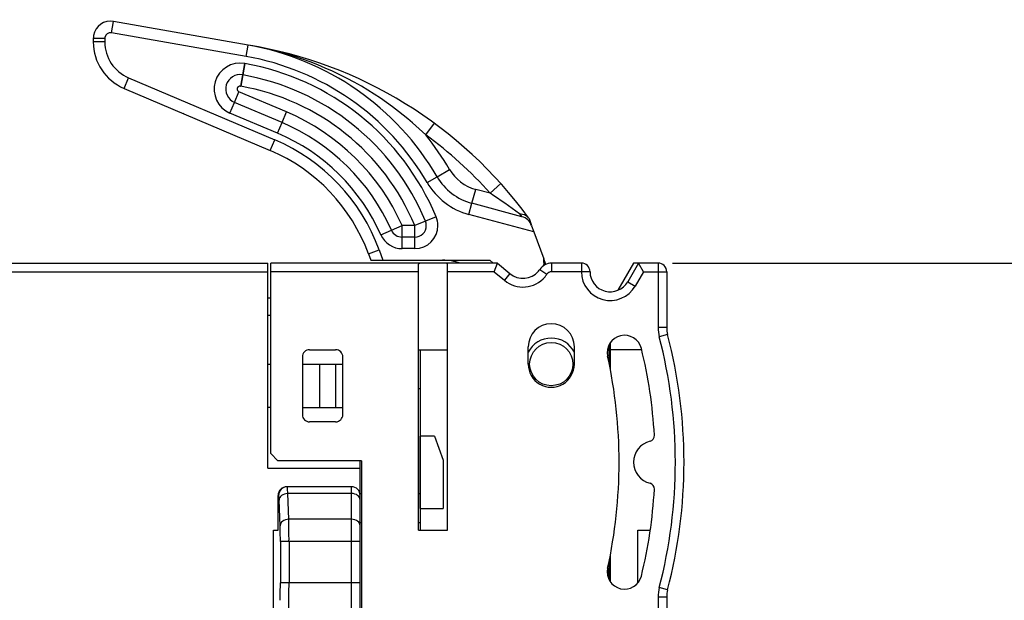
# Model space of a CAD drawing. Extents: x 0 to 183, y 0 to 176.
# Tile 30 of 31: x 115 to 149, y 127 to 147. Entities that reach past the tile are written whole.
import ezdxf

# ---------------------------------------------------------------- set-up
doc = ezdxf.new("R2010")
doc.units = 0
doc.header["$LTSCALE"] = 11.433931
doc.header["$MEASUREMENT"] = 0
doc.layers.get('0').update_dxf_attribs({"linetype": 'CONTINUOUS'})
doc.styles.add('TEXTSTYLE_2', font='txt', dxfattribs={"width": 0.7})
doc.dimstyles.new('DIMSTYLE_1', dxfattribs={"dimtxt": 3.2, "dimasz": 1.9, "dimexe": 1, "dimexo": 0.5, "dimgap": 0.8, "dimtad": 1, "dimdec": 3, "dimtxsty": 'TEXTSTYLE_2', "dimblk": 'OPEN', "dimblk1": 'OPEN', "dimblk2": 'OPEN', "dimcen": 0.09, "dimazin": 3, "dimtp": 0.001969, "dimtm": 0.001969, "dimtfac": 1, "dimtdec": 3, "dimtofl": 0, "dimtmove": 0, "dimatfit": 3, "dimtolj": 1})

# ---------------------------------------------------------------- blocks, each defined once
blk = doc.blocks.new('_OPEN')
at = {"color": 0, "linetype": 'BYBLOCK'}
for p, q in [((0, 0), (-1, 0.263)), ((-1, -0.263), (0, 0)), ((-1, 0), (0, 0))]:
    blk.add_line(p, q, dxfattribs=at)
blk = doc.blocks.new('*D4')
at = {"color": 2, "linetype": 'CONTINUOUS'}
for p, q in [((137.732, 138.902), (181.559, 138.902)), ((181.559, 138.902), (183.359, 138.902)), ((182.359, 138.902), (182.359, 79.152)), ((182.359, 19.402), (182.359, 79.152)), ((137.732, 19.402), (181.559, 19.402)), ((181.559, 19.402), (183.359, 19.402))]:
    blk.add_line(p, q, dxfattribs=at)
at = {"color": 2, "linetype": 'CONTINUOUS', "xscale": 1.9, "yscale": 1.9, "zscale": 1.9}
for p, rotation in [((182.359, 138.902), 90), ((182.359, 19.402), 270)]:
    blk.add_blockref('_OPEN', p, dxfattribs=dict(at, rotation=rotation))
at = {"color": 2, "linetype": 'CONTINUOUS', "insert": (178.359, 79.182), "char_height": 3.2, "width": 6.72, "attachment_point": 2, "rotation": 90, "style": 'TEXTSTYLE_2'}
blk.add_mtext('120', dxfattribs=at)

msp = doc.modelspace()

# ---------------------------------------------------------------- linework, layer by layer
at = {"color": 7, "linetype": 'CONTINUOUS'}
for p, q in [((118.2927, 146.8841), (118.362, 147.2779)), ((123.0218, 146.4562), (118.362, 147.2779)), ((122.9522, 146.0624), (118.2927, 146.8841)), ((117.6578, 146.687), (117.6578, 146.5654)), ((118.0578, 146.687), (117.6578, 146.687)), ((118.0578, 146.5654), (117.6578, 146.5654)), ((118.0578, 146.687), (118.0578, 146.5654)), ((122.9522, 146.0624), (123.0218, 146.4562)), ((123.1924, 146.4256), (123.0218, 146.4562)), ((123.3622, 146.3932), (123.1924, 146.4256)), ((123.5321, 146.3577), (123.3622, 146.3932)), ((123.7019, 146.3198), (123.5321, 146.3577)), ((123.9289, 146.2647), (123.7019, 146.3198)), ((124.1549, 146.2051), (123.9289, 146.2647)), ((124.3799, 146.1407), (124.1549, 146.2051)), ((124.6476, 146.0576), (124.3799, 146.1407)), ((122.9023, 145.8175), (122.8327, 145.4234)), ((122.9088, 145.8161), (122.8396, 145.4224)), ((122.9023, 145.8175), (122.9088, 145.8161)), ((124.9135, 145.968), (124.6476, 146.0576)), ((125.1771, 145.8723), (124.9135, 145.968)), ((125.4386, 145.77), (125.1771, 145.8723)), ((125.6973, 145.6618), (125.4386, 145.77)), ((122.8327, 145.4234), (122.7634, 145.0296)), ((122.8396, 145.4224), (122.77, 145.0282)), ((122.8327, 145.4234), (122.8396, 145.4224)), ((125.9532, 145.5471), (125.6973, 145.6618)), ((126.2068, 145.4261), (125.9532, 145.5471)), ((126.4573, 145.2994), (126.2068, 145.4261)), ((118.7241, 144.9545), (118.8805, 145.3225)), ((118.8805, 145.3225), (123.9489, 143.171)), ((126.7046, 145.1667), (126.4573, 145.2994)), ((126.9489, 145.0282), (126.7046, 145.1667)), ((118.7241, 144.9545), (123.7928, 142.8031)), ((122.5505, 144.4708), (122.707, 144.8391)), ((124.3592, 144.1377), (122.707, 144.8391)), ((122.7634, 145.0296), (122.77, 145.0282)), ((127.1718, 144.8946), (126.9489, 145.0282)), ((127.3919, 144.7564), (127.1718, 144.8946)), ((127.609, 144.6131), (127.3919, 144.7564)), ((122.3945, 144.1025), (122.5505, 144.4708)), ((124.2028, 143.7694), (122.5505, 144.4708)), ((127.8229, 144.4653), (127.609, 144.6131)), ((128.0334, 144.313), (127.8229, 144.4653)), ((120.7925, 144.0763), (120.7729, 144.0849)), ((124.0467, 143.4011), (122.3945, 144.1025)), ((124.2028, 143.7694), (124.3592, 144.1377)), ((128.2404, 144.1563), (128.0334, 144.313)), ((128.4034, 144.0274), (128.2404, 144.1563)), ((128.5643, 143.8962), (128.4034, 144.0274)), ((124.0467, 143.4011), (124.2028, 143.7694)), ((128.7231, 143.7618), (128.5643, 143.8962)), ((128.8402, 143.6599), (128.7231, 143.7618)), ((129.1841, 143.3436), (129.4797, 143.7467)), ((128.956, 143.5561), (128.8402, 143.6599)), ((129.0707, 143.4504), (128.956, 143.5561)), ((129.1841, 143.3436), (129.0707, 143.4504)), ((123.7928, 142.8031), (123.9489, 143.171)), ((129.5734, 141.8956), (130.005, 142.1478)), ((129.2282, 141.6937), (129.5734, 141.8956)), ((131.7848, 141.6551), (131.4123, 141.322)), ((130.7823, 140.973), (130.9118, 141.456)), ((131.4123, 141.322), (130.9118, 141.456)), ((130.6789, 140.5868), (130.7823, 140.973)), ((132.5106, 140.51), (130.7823, 140.973)), ((132.4256, 140.6133), (132.4834, 140.6102)), ((132.4256, 140.6133), (132.5103, 140.5103)), ((132.4834, 140.6102), (132.5396, 140.6006)), ((132.5396, 140.6006), (132.5878, 140.5858)), ((129.1699, 140.3563), (128.8006, 140.202)), ((129.5389, 140.5103), (129.1699, 140.3563)), ((132.9289, 139.9839), (130.6789, 140.5868)), ((132.5878, 140.5858), (132.6326, 140.5658)), ((132.6326, 140.5658), (132.6729, 140.5403)), ((132.6729, 140.5403), (132.7084, 140.51)), ((132.7084, 140.51), (132.7384, 140.4752)), ((132.7615, 140.4432), (132.7384, 140.4752)), ((132.7618, 140.4428), (132.8507, 140.1989)), ((127.6283, 139.8775), (127.9938, 140.0397)), ((127.9938, 140.0397), (128.3597, 140.202)), ((128.3597, 139.402), (128.3597, 140.202)), ((128.8006, 140.202), (128.3597, 140.202)), ((128.8006, 139.402), (128.8006, 140.202)), ((132.851, 140.1982), (132.9289, 139.9839)), ((132.9289, 139.9839), (133.2682, 139.052)), ((128.8006, 139.802), (128.3597, 139.802)), ((127.1932, 139.2194), (127.5694, 139.3562)), ((127.5694, 139.3562), (127.6982, 139.0021)), ((128.8006, 139.402), (128.3597, 139.402)), ((83.3082, 138.9022), (123.7074, 138.9022)), ((123.7074, 131.8022), (123.7074, 138.9022)), ((123.8073, 132.302), (123.8073, 138.9022)), ((131.6632, 138.9022), (123.8073, 138.9022)), ((127.1932, 139.2194), (127.2724, 139.0021)), ((127.2727, 139.0021), (131.3965, 139.0021)), ((128.946, 138.8904), (128.9581, 138.8994)), ((128.9581, 138.8994), (128.9739, 138.9022)), ((129.9065, 138.8994), (129.8907, 138.9022)), ((129.9186, 138.8904), (129.9065, 138.8994)), ((131.5157, 138.9022), (131.3965, 139.0021)), ((131.5539, 138.6021), (131.6628, 138.9018)), ((131.6632, 138.9022), (132.099, 138.5363)), ((133.2779, 138.9387), (133.2682, 139.052)), ((133.3385, 138.8581), (133.2682, 139.052)), ((133.5438, 138.9022), (133.5438, 138.6021)), ((134.5739, 138.9022), (133.5438, 138.9022)), ((134.5739, 138.9022), (134.5739, 138.6021)), ((136.3822, 138.9022), (135.8376, 137.9585)), ((136.5528, 138.9022), (136.1804, 138.2569)), ((137.2322, 138.9022), (136.3822, 138.9022)), ((136.7261, 138.6021), (136.5528, 138.9018)), ((137.2322, 138.9022), (137.2322, 136.6756)), ((67.1252, 138.6021), (123.7074, 138.6021)), ((128.9322, 138.6021), (123.8073, 138.6021)), ((128.9322, 138.8257), (128.9343, 138.8598)), ((128.9322, 129.6521), (128.9322, 138.8257)), ((128.9343, 138.8598), (128.9374, 138.8736)), ((128.9374, 138.8736), (128.9412, 138.8829)), ((128.9412, 138.8829), (128.946, 138.8904)), ((129.9234, 138.8829), (129.9186, 138.8904)), ((129.9272, 138.8736), (129.9234, 138.8829)), ((129.9303, 138.8598), (129.9272, 138.8736)), ((129.9323, 138.8257), (129.9303, 138.8598)), ((129.9323, 129.6521), (129.9323, 138.8257)), ((131.5539, 138.6021), (129.9323, 138.6021)), ((131.5539, 138.6021), (131.9061, 138.3065)), ((133.1294, 138.6817), (133.3781, 138.5139)), ((134.5739, 138.6021), (133.5438, 138.6021)), ((134.874, 138.6035), (134.5739, 138.6021)), ((136.7261, 138.6021), (136.4401, 138.107)), ((136.7261, 138.6021), (137.5322, 138.6021)), ((137.5322, 138.6021), (137.5322, 136.6756)), ((132.099, 138.5363), (131.9061, 138.3065)), ((136.1804, 138.2569), (136.4401, 138.107)), ((123.7074, 137.7022), (123.8073, 137.7022)), ((123.7074, 137.1021), (123.8073, 137.1021)), ((137.5322, 136.6756), (137.2322, 136.6756)), ((137.5646, 136.4227), (137.2745, 136.3469)), ((125.1575, 135.9022), (126.0573, 135.9022)), ((128.9322, 135.9022), (129.9323, 135.9022)), ((128.9822, 135.9022), (128.9822, 129.6521)), ((132.7322, 135.4023), (132.7322, 136.0021)), ((134.3324, 135.4023), (134.3324, 136.0021)), ((135.5324, 135.4526), (135.5324, 136.0651)), ((135.5823, 135.199), (135.5823, 136.1495)), ((136.6647, 135.9022), (135.5823, 135.9022)), ((124.9073, 135.652), (124.9073, 133.6522)), ((126.3074, 133.6522), (126.3074, 135.652)), ((135.5823, 135.7099), (135.5324, 135.6893)), ((123.7074, 135.4023), (123.8073, 135.4023)), ((124.9073, 135.4023), (126.3074, 135.4023)), ((125.5075, 133.9023), (125.5075, 135.4023)), ((126.0473, 135.4023), (126.0473, 133.9023)), ((128.9322, 134.552), (128.9822, 134.552)), ((123.8073, 133.9023), (123.7074, 133.9023)), ((124.9073, 133.9023), (126.3074, 133.9023)), ((126.0573, 133.4021), (125.1575, 133.4021)), ((128.9873, 130.4021), (128.9873, 132.9022)), ((129.4824, 132.9022), (128.9873, 132.9022)), ((129.4824, 132.9022), (129.7825, 132.0778)), ((123.8073, 132.302), (124.0574, 132.0523)), ((129.7825, 132.0778), (129.7825, 130.4021)), ((123.7074, 131.8022), (126.9072, 131.8022)), ((126.9575, 132.0523), (124.0574, 132.0523)), ((126.9072, 122.1273), (126.9072, 132.0523)), ((126.9575, 132.0523), (126.9575, 122.1273)), ((126.6075, 131.1521), (124.3647, 131.1521)), ((126.6075, 125.7522), (126.6075, 131.1521)), ((124.0643, 129.6521), (124.0643, 130.852)), ((124.0802, 130.852), (124.0643, 130.852)), ((124.4326, 130.0255), (124.3957, 130.9182)), ((126.6075, 130.9182), (124.3957, 130.9182)), ((126.9575, 130.9023), (126.9031, 130.9023)), ((128.9822, 130.9023), (128.9322, 130.9023)), ((124.1329, 129.7958), (124.0957, 130.6884)), ((128.9873, 130.4021), (129.7825, 130.4021)), ((126.6075, 130.0255), (124.4326, 130.0255)), ((126.9575, 129.9022), (126.9072, 129.9022)), ((128.9822, 129.9022), (128.9322, 129.9022)), ((123.9072, 126.0523), (123.9072, 129.6521)), ((123.9072, 129.6521), (124.0643, 129.6521)), ((128.9322, 129.6521), (129.9323, 129.6521)), ((136.5325, 129.6521), (136.9641, 129.6521)), ((136.5325, 127.8179), (136.5325, 129.6521)), ((124.1415, 129.2593), (124.1415, 127.8183)), ((126.9072, 129.2593), (124.1415, 129.2593)), ((124.4416, 129.2593), (124.4416, 127.8183)), ((135.5823, 127.8548), (135.5823, 128.8053)), ((135.4824, 128.3154), (135.4824, 128.0891)), ((135.5324, 127.9392), (135.5324, 128.5517)), ((135.5823, 128.3023), (135.5324, 128.3023)), ((126.9072, 127.8183), (124.1415, 127.8183)), ((137.5646, 127.5816), (137.2745, 127.6574)), ((137.5322, 127.3287), (137.2322, 127.3287)), ((137.2322, 127.3287), (137.2322, 98.419)), ((137.5322, 127.3287), (137.5322, 98.419))]:
    msp.add_line(p, q, dxfattribs=at)
for centre, radius, start, end in [((119.4077, 146.5653), 1.7499, 179.99666, 247.00449), ((119.4081, 146.5654), 1.3503, 179.99795, 247.00007), ((120.6079, 131.6515), 15.0002, 36.03189, 80.7391), ((121.3729, 137.1014), 9.4991, 30.31193, 80.00352), ((121.3722, 137.1004), 9.1003, 30.31459, 80.00112), ((122.7462, 144.931), 0.9001, 80.01401, 246.99709), ((121.3722, 137.1006), 8.85, 22.66123, 80.00064), ((122.7459, 144.931), 0.5, 80.00529, 246.99669), ((121.3723, 137.1007), 8.45, 22.66111, 80), ((121.3727, 137.1014), 8.0491, 22.65703, 80.00316), ((121.3726, 137.101), 7.6442, 23.93258, 67.00205), ((121.3724, 137.1009), 7.2443, 23.93312, 67.00108), ((121.3724, 137.1009), 6.8443, 23.93357, 67.00006), ((120.6251, 131.6707), 14.4745, 41.81886, 53.74991), ((121.3632, 137.0945), 10.0109, 30.31703, 38.6261), ((121.373, 137.1009), 6.5941, 20.00051, 67.00552), ((121.3719, 137.1009), 6.1948, 19.99764, 66.99543), ((131.2998, 142.9048), 1.4998, 210.31283, 255.00664), ((131.2992, 142.9039), 2.3987, 210.29956, 255.01293), ((131.3008, 142.9058), 2.0011, 210.31854, 254.98118), ((121.394, 125.9119), 18.3801, 53.11652, 56.97097), ((132.3809, 140.0267), 0.5004, 20.04589, 74.97787), ((128.3598, 140.2027), 0.4007, 203.9986, 269.97814), ((128.3596, 140.2022), 0.8001, 203.94199, 270.00562), ((129.7572, 136.9989), 2.0032, 71.82825, 89.99726), ((133.5441, 138.4019), 0.5002, 90.02756, 145.99888), ((134.5742, 138.6024), 0.2998, 0.2083, 90.05504), ((137.2321, 138.6021), 0.3001, 0.00202, 89.99798), ((133.5439, 138.4022), 0.1999, 90.0186, 146.03009), ((135.5741, 138.6073), 1.0002, 180.29826, 329.98815), ((135.5742, 138.6074), 0.7002, 180.3239, 329.95834), ((133.5323, 136.0019), 0.8001, 0.01137, 179.98863), ((138.5394, 136.6771), 1.3072, 180.06442, 194.62746), ((138.543, 136.6765), 1.0108, 180.05325, 194.54295), ((133.5323, 135.4021), 0.9001, 27.25731, 152.74269), ((136.0715, 135.8023), 0.5999, 13.81788, 192.34145), ((120.6337, 132.0022), 17.1986, 345.36713, 14.63287), ((120.6363, 132.0022), 17.496, 345.36492, 14.63508), ((125.1574, 135.6521), 0.2501, 89.99743, 180.00257), ((126.0573, 135.6521), 0.2501, 359.99053, 90.00139), ((120.6604, 132.0066), 16.4716, 3.23568, 13.83577), ((118.6988, 132.0023), 17.1836, 347.66194, 12.33806), ((133.5323, 135.4021), 0.8001, 179.98837, 0.01163), ((125.1574, 133.6522), 0.2501, 179.99688, 270.00312), ((126.0573, 133.6521), 0.2501, 269.99807, 0.01001), ((136.9063, 132.9246), 0.1997, 283.75637, 3.34496), ((137.1324, 132.0022), 0.75, 103.77775, 256.22225), ((124.3647, 130.8517), 0.3004, 89.99657, 179.93713), ((124.38, 130.8523), 0.2998, 90.01637, 180.05206), ((126.6072, 130.8521), 0.3, 359.98744, 89.94412), ((120.6604, 131.9977), 16.4716, 346.16423, 356.76432), ((136.9063, 131.0797), 0.1997, 356.65504, 76.24363), ((95.9681, 129.3359), 28.4732, 359.84591, 1.38785), ((110.1917, 129.3129), 13.9499, 359.7798, 1.98347), ((136.0715, 128.2021), 0.5999, 167.63857, 346.17256), ((111.6826, 127.7539), 12.459, 357.53531, 0.296), ((98.0158, 127.7286), 26.4256, 358.33487, 0.19434), ((138.5394, 127.3272), 1.3072, 165.37242, 179.9357), ((138.543, 127.3278), 1.0107, 165.45689, 179.94691)]:
    msp.add_arc(centre, radius, start, end, dxfattribs=at)
for points, knots in [([(118.362, 147.2779), (118.0358, 147.3354), (117.7246, 147.1177), (117.6671, 146.7914), (117.6609, 146.757), (117.6578, 146.7222), (117.6578, 146.687)], [0, 0, 0, 0, 1, 1, 1, 2, 2, 2, 2]), ([(118.2927, 146.8841), (118.1839, 146.9034), (118.0802, 146.8307), (118.0609, 146.7218), (118.0588, 146.7105), (118.0578, 146.6988), (118.0578, 146.687)], [0, 0, 0, 0, 1, 1, 1, 2, 2, 2, 2]), ([(122.7634, 145.0296), (122.709, 145.0392), (122.657, 145.0027), (122.6473, 144.9483), (122.6394, 144.9025), (122.6642, 144.8574), (122.707, 144.8391)], [0, 0, 0, 0, 1, 1, 1, 2, 2, 2, 2]), ([(128.8006, 139.402), (129.2427, 139.402), (129.6006, 139.7604), (129.6006, 140.202), (129.6006, 140.3081), (129.5799, 140.4129), (129.5389, 140.5103)], [0, 0, 0, 0, 1, 1, 1, 2, 2, 2, 2]), ([(128.8006, 139.802), (129.0218, 139.802), (129.2006, 139.9812), (129.2006, 140.202), (129.2006, 140.2551), (129.1903, 140.3074), (129.1699, 140.3563)], [0, 0, 0, 0, 1, 1, 1, 2, 2, 2, 2]), ([(132.099, 138.5363), (132.3949, 138.2879), (132.8366, 138.3265), (133.085, 138.6228), (133.1008, 138.6417), (133.1156, 138.661), (133.1294, 138.6817)], [0, 0, 0, 0, 1, 1, 1, 2, 2, 2, 2]), ([(131.9061, 138.3065), (132.3291, 137.9517), (132.9599, 138.0068), (133.3147, 138.4299), (133.3375, 138.4567), (133.3585, 138.485), (133.3781, 138.5139)], [0, 0, 0, 0, 1, 1, 1, 2, 2, 2, 2]), ([(134.2825, 135.4023), (134.2825, 135.8164), (133.9466, 136.1523), (133.5325, 136.1523), (133.118, 136.1523), (132.7825, 135.8164), (132.7825, 135.4023), (132.7825, 134.9878), (133.118, 134.6523), (133.5325, 134.6523), (133.9466, 134.6523), (134.2825, 134.9878), (134.2825, 135.4023), (134.2825, 135.4023), (134.2825, 135.4023), (134.2825, 135.4023)], [0, 0, 0, 0, 1, 1, 1, 2, 2, 2, 3, 3, 3, 4, 4, 4, 5, 5, 5, 5]), ([(124.3957, 130.9182), (124.3957, 130.9182), (124.3889, 131.0825), (124.3889, 131.0825), (124.3889, 131.0825), (124.3847, 131.1311), (124.3847, 131.1311), (124.3847, 131.1311), (124.3816, 131.1496), (124.3816, 131.1496), (124.3809, 131.1514), (124.3806, 131.1517), (124.3806, 131.1517)], [0, 0, 0, 0, 1, 1, 1, 2, 2, 2, 3, 3, 3, 4, 4, 4, 4])]:
    msp.add_open_spline(points, degree=3, knots=knots, dxfattribs=at)
for points in [[(133.2786, 138.8257), (133.2813, 138.8636), (133.2813, 138.9011), (133.2779, 138.9387)], [(124.0957, 130.6884), (124.0915, 130.7941), (124.0857, 130.852), (124.0802, 130.852)], [(124.3957, 130.9182), (124.2324, 130.9154), (124.0995, 130.8134), (124.0957, 130.6884)], [(126.9072, 130.6884), (126.9072, 130.8151), (126.7729, 130.9182), (126.6075, 130.9182)], [(124.4326, 130.0255), (124.2697, 130.0228), (124.1367, 129.9205), (124.1329, 129.7958)], [(126.9072, 129.7958), (126.9072, 129.9225), (126.7729, 130.0255), (126.6075, 130.0255)]]:
    msp.add_open_spline(points, degree=3, dxfattribs=at)

# ---------------------------------------------------------------- dimensions: what is measured, and where the dimension line sits
at = {"color": 2, "linetype": 'CONTINUOUS'}
dim = msp.add_linear_dim(base=(182.3591, 138.9022), p1=(137.2322, 19.4023), p2=(137.2322, 138.9022), angle=90, text='120', dimstyle='DIMSTYLE_1', dxfattribs=at)
dim.commit()
dim.dimension.update_dxf_attribs({"geometry": '*D4', "text_midpoint": (182.3591, 79.3221), "dimtype": 160})

doc.saveas('drawing.dxf')
